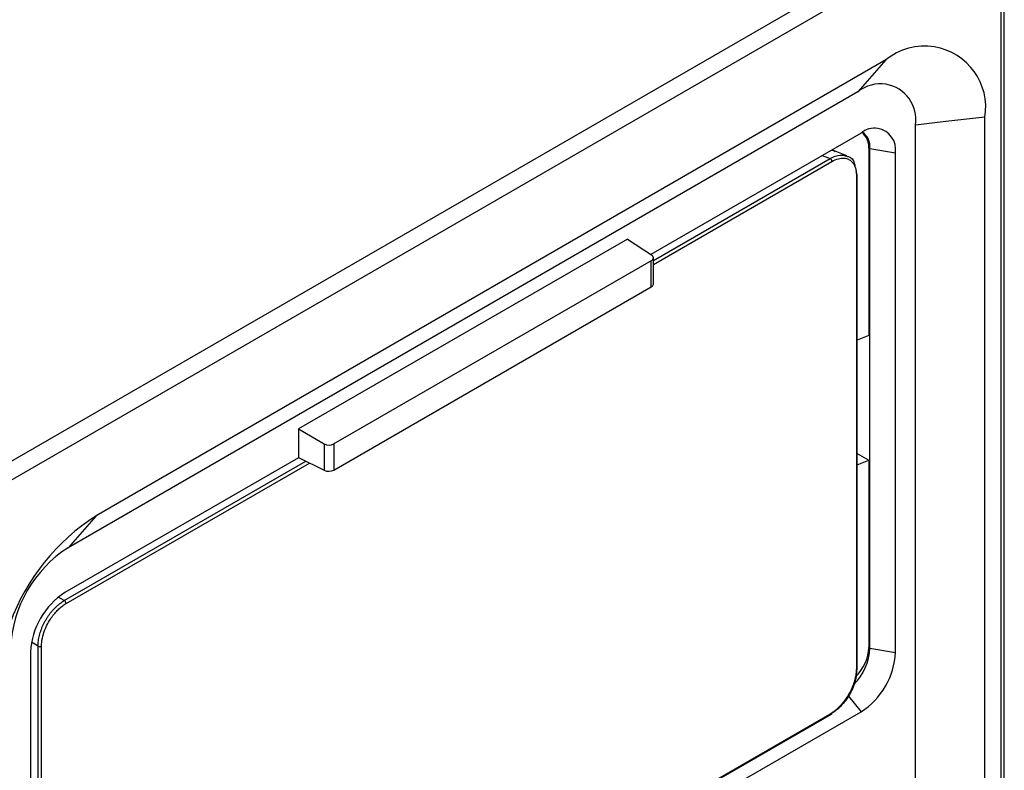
# Model space of a CAD drawing. Header units: inches. Extents: x -258 to -87, y 242 to 448.
# Tile 9 of 10: x -121 to -87, y 370 to 396. Entities that reach past the tile are written whole.
import ezdxf

# ---------------------------------------------------------------- set-up
doc = ezdxf.new("R2010")
doc.units = ezdxf.units.IN
doc.header["$MEASUREMENT"] = 0

# ---------------------------------------------------------------- blocks, each defined once
blk = doc.blocks.new('block 15')
at = {"color": 7, "lineweight": 25}
blk.add_lwpolyline([(-99.53, 386.484), (-99.53, 387.385)], dxfattribs=at)
blk = doc.blocks.new('block 18')
at = {"color": 7, "lineweight": 25}
blk.add_lwpolyline([(-87.461, 340), (-87.461, 399.558)], dxfattribs=at)
blk = doc.blocks.new('block 59')
at = {"color": 7, "lineweight": 25}
blk.add_lwpolyline([(-119.741, 356.486), (-93.405, 371.689)], dxfattribs=at)
blk = doc.blocks.new('block 60')
at = {"color": 7, "lineweight": 25}
blk.add_lwpolyline([(-92.875, 390.892), (-93.331, 391.071)], dxfattribs=at)
blk = doc.blocks.new('block 61')
at = {"color": 7, "lineweight": 25}
blk.add_lwpolyline([(-92.52, 373.222), (-92.52, 390.243)], dxfattribs=at)
blk = doc.blocks.new('block 144')
at = {"color": 7, "lineweight": 25}
blk.add_lwpolyline([(-115.533, 404.718), (-140.922, 390.061)], dxfattribs=at)
blk = doc.blocks.new('block 171')
at = {"color": 7, "lineweight": 25}
blk.add_lwpolyline([(-122.832, 379.696), (-87.861, 399.884)], dxfattribs=at)
blk = doc.blocks.new('block 225')
at = {"color": 7, "lineweight": 25}
blk.add_lwpolyline([(-87.578, 399.395), (-87.578, 339.931)], dxfattribs=at)
blk = doc.blocks.new('block 228')
at = {"color": 7, "lineweight": 25}
blk.add_lwpolyline([(-88.126, 343.553), (-88.126, 392.219)], dxfattribs=at)
blk = doc.blocks.new('block 229')
at = {"color": 7, "lineweight": 25}
blk.add_open_spline([(-88.126, 392.219), (-87.94, 393.367), (-88.72, 394.449), (-89.869, 394.636), (-90.463, 394.732), (-91.071, 394.57), (-91.538, 394.189)], degree=3, knots=[0, 0, 0, 0, 1, 1, 1, 2, 2, 2, 2], dxfattribs=at)
blk = doc.blocks.new('block 230')
at = {"color": 7, "lineweight": 25}
blk.add_lwpolyline([(-91.538, 394.189), (-118.69, 378.514)], dxfattribs=at)
blk = doc.blocks.new('block 231')
at = {"color": 7, "lineweight": 25}
blk.add_open_spline([(-118.69, 378.514), (-120.054, 377.64), (-121.094, 376.343), (-121.651, 374.823)], degree=3, dxfattribs=at)
blk = doc.blocks.new('block 232')
at = {"color": 7, "lineweight": 25}
blk.add_lwpolyline([(-118.69, 378.514), (-119.652, 377.416)], dxfattribs=at)
blk = doc.blocks.new('block 233')
at = {"color": 7, "lineweight": 25}
blk.add_open_spline([(-119.652, 377.416), (-120.83, 376.663), (-121.568, 375.384), (-121.632, 373.987)], degree=3, dxfattribs=at)
blk = doc.blocks.new('block 278')
at = {"color": 7, "lineweight": 25}
blk.add_lwpolyline([(-91.538, 394.189), (-92.499, 393.091)], dxfattribs=at)
blk = doc.blocks.new('block 279')
at = {"color": 7, "lineweight": 25}
blk.add_lwpolyline([(-92.499, 393.091), (-119.652, 377.416)], dxfattribs=at)
blk = doc.blocks.new('block 280')
at = {"color": 7, "lineweight": 25}
blk.add_open_spline([(-119.765, 375.871), (-120.467, 375.422), (-120.906, 374.661), (-120.944, 373.829)], degree=3, dxfattribs=at)
blk = doc.blocks.new('block 281')
at = {"color": 7, "lineweight": 25}
blk.add_lwpolyline([(-120.944, 373.829), (-120.944, 356.649)], dxfattribs=at)
blk = doc.blocks.new('block 283')
at = {"color": 7, "lineweight": 25}
blk.add_lwpolyline([(-119.765, 355.968), (-92.386, 371.774)], dxfattribs=at)
blk = doc.blocks.new('block 284')
at = {"color": 7, "lineweight": 25}
blk.add_open_spline([(-92.386, 371.774), (-91.685, 372.222), (-91.245, 372.984), (-91.207, 373.815)], degree=3, dxfattribs=at)
blk = doc.blocks.new('block 285')
at = {"color": 7, "lineweight": 25}
blk.add_lwpolyline([(-91.207, 373.815), (-91.207, 390.995)], dxfattribs=at)
blk = doc.blocks.new('block 286')
at = {"color": 7, "lineweight": 25}
blk.add_open_spline([(-91.207, 390.995), (-91.143, 391.392), (-91.413, 391.766), (-91.809, 391.831), (-92.015, 391.864), (-92.225, 391.808), (-92.386, 391.676)], degree=3, knots=[0, 0, 0, 0, 1, 1, 1, 2, 2, 2, 2], dxfattribs=at)
blk = doc.blocks.new('block 287')
at = {"color": 7, "lineweight": 25}
blk.add_lwpolyline([(-92.386, 391.676), (-99.619, 387.501)], dxfattribs=at)
blk = doc.blocks.new('block 288')
at = {"color": 7, "lineweight": 25}
blk.add_lwpolyline([(-100.419, 388.029), (-111.733, 381.498)], dxfattribs=at)
blk = doc.blocks.new('block 289')
at = {"color": 7, "lineweight": 25}
blk.add_lwpolyline([(-111.733, 381.498), (-111.733, 380.513)], dxfattribs=at)
blk = doc.blocks.new('block 290')
at = {"color": 7, "lineweight": 25}
blk.add_lwpolyline([(-111.733, 380.508), (-119.765, 375.871)], dxfattribs=at)
blk = doc.blocks.new('block 310')
at = {"color": 7, "lineweight": 25}
blk.add_open_spline([(-90.519, 391.948), (-90.411, 392.614), (-90.864, 393.243), (-91.531, 393.351), (-91.876, 393.407), (-92.228, 393.312), (-92.499, 393.091)], degree=3, knots=[0, 0, 0, 0, 1, 1, 1, 2, 2, 2, 2], dxfattribs=at)
blk = doc.blocks.new('block 312')
at = {"color": 7, "lineweight": 25}
blk.add_lwpolyline([(-90.519, 367.688), (-90.519, 391.948)], dxfattribs=at)
blk = doc.blocks.new('block 430')
at = {"color": 7, "lineweight": 25}
blk.add_open_spline([(-99.6, 387.285), (-99.509, 387.338), (-99.506, 387.426), (-99.594, 387.485)], degree=3, dxfattribs=at)
blk = doc.blocks.new('block 431')
at = {"color": 7, "lineweight": 25}
blk.add_lwpolyline([(-99.6, 387.285), (-110.515, 380.984)], dxfattribs=at)
blk = doc.blocks.new('block 432')
at = {"color": 7, "lineweight": 25}
blk.add_open_spline([(-110.848, 380.988), (-110.754, 380.933), (-110.606, 380.932), (-110.515, 380.984)], degree=3, dxfattribs=at)
blk = doc.blocks.new('block 433')
at = {"color": 7, "lineweight": 25}
blk.add_lwpolyline([(-111.733, 381.498), (-110.848, 380.988)], dxfattribs=at)
blk = doc.blocks.new('block 434')
at = {"color": 7, "lineweight": 25}
blk.add_lwpolyline([(-100.419, 388.029), (-99.594, 387.485)], dxfattribs=at)
blk = doc.blocks.new('block 435')
at = {"color": 7, "lineweight": 25}
blk.add_open_spline([(-110.848, 380.077), (-110.754, 380.03), (-110.606, 380.034), (-110.515, 380.087)], degree=3, dxfattribs=at)
blk = doc.blocks.new('block 436')
at = {"color": 7, "lineweight": 25}
blk.add_lwpolyline([(-110.848, 380.988), (-110.848, 380.077)], dxfattribs=at)
blk = doc.blocks.new('block 437')
at = {"color": 7, "lineweight": 25}
blk.add_lwpolyline([(-110.515, 380.984), (-110.515, 380.087)], dxfattribs=at)
blk = doc.blocks.new('block 438')
at = {"color": 7, "lineweight": 25}
blk.add_lwpolyline([(-111.733, 380.518), (-110.848, 380.077)], dxfattribs=at)
blk = doc.blocks.new('block 440')
at = {"color": 7, "lineweight": 25}
blk.add_lwpolyline([(-99.6, 386.388), (-99.6, 387.285)], dxfattribs=at)
blk = doc.blocks.new('block 441')
at = {"color": 7, "lineweight": 25}
blk.add_lwpolyline([(-110.515, 380.087), (-99.6, 386.388)], dxfattribs=at)
blk = doc.blocks.new('block 551')
at = {"color": 7, "lineweight": 25}
blk.add_open_spline([(-99.6, 386.388), (-99.555, 386.414), (-99.53, 386.448), (-99.53, 386.484)], degree=3, dxfattribs=at)
blk = doc.blocks.new('block 553')
at = {"color": 7, "lineweight": 25}
blk.add_lwpolyline([(-88.126, 392.219), (-89.467, 392.067), (-90.519, 391.948)], dxfattribs=at)
blk = doc.blocks.new('block 559')
at = {"color": 7, "lineweight": 25}
blk.add_open_spline([(-92.085, 391.141), (-92.057, 391.361), (-92.155, 391.578), (-92.339, 391.702)], degree=3, dxfattribs=at)
blk = doc.blocks.new('block 560')
at = {"color": 7, "lineweight": 25}
blk.add_lwpolyline([(-92.085, 391.141), (-91.207, 390.995)], dxfattribs=at)
blk = doc.blocks.new('block 561')
at = {"color": 7, "lineweight": 25}
blk.add_open_spline([(-92.119, 391.159), (-92.119, 391.389), (-92.201, 391.579), (-92.351, 391.696)], degree=3, dxfattribs=at)
blk = doc.blocks.new('block 562')
at = {"color": 7, "lineweight": 25}
blk.add_lwpolyline([(-92.119, 391.159), (-92.119, 384.711)], dxfattribs=at)
blk = doc.blocks.new('block 563')
at = {"color": 7, "lineweight": 25}
blk.add_lwpolyline([(-92.119, 384.711), (-92.52, 384.547)], dxfattribs=at)
blk = doc.blocks.new('block 582')
at = {"color": 7, "lineweight": 25}
blk.add_lwpolyline([(-92.085, 391.141), (-92.119, 391.159)], dxfattribs=at)
blk = doc.blocks.new('block 584')
at = {"color": 7, "lineweight": 25}
blk.add_lwpolyline([(-92.085, 373.961), (-92.085, 391.141)], dxfattribs=at)
blk = doc.blocks.new('block 585')
at = {"color": 7, "lineweight": 25}
blk.add_lwpolyline([(-92.085, 373.961), (-91.207, 373.815)], dxfattribs=at)
blk = doc.blocks.new('block 586')
at = {"color": 7, "lineweight": 25}
blk.add_lwpolyline([(-92.119, 373.979), (-92.085, 373.961)], dxfattribs=at)
blk = doc.blocks.new('block 587')
at = {"color": 7, "lineweight": 25}
blk.add_lwpolyline([(-92.119, 380.428), (-92.119, 373.979)], dxfattribs=at)
blk = doc.blocks.new('block 588')
at = {"color": 7, "lineweight": 25}
blk.add_lwpolyline([(-92.52, 380.659), (-92.119, 380.428)], dxfattribs=at)
blk = doc.blocks.new('block 630')
at = {"color": 7, "lineweight": 25}
blk.add_lwpolyline([(-92.52, 380.271), (-92.119, 380.428)], dxfattribs=at)
blk = doc.blocks.new('block 631')
at = {"color": 7, "lineweight": 25}
blk.add_open_spline([(-92.592, 372.953), (-92.298, 373.252), (-92.119, 373.639), (-92.119, 373.979)], degree=3, dxfattribs=at)
blk = doc.blocks.new('block 717')
at = {"color": 7, "lineweight": 25}
blk.add_open_spline([(-92.632, 372.715), (-92.302, 373.049), (-92.107, 373.492), (-92.085, 373.961)], degree=3, dxfattribs=at)
blk = doc.blocks.new('block 884')
at = {"color": 7, "lineweight": 25}
blk.add_open_spline([(-120.687, 374.034), (-120.687, 374.063), (-120.687, 374.092), (-120.685, 374.122), (-120.683, 374.152), (-120.68, 374.182), (-120.676, 374.213), (-120.672, 374.244), (-120.667, 374.275), (-120.661, 374.306), (-120.655, 374.338), (-120.648, 374.37), (-120.641, 374.401), (-120.633, 374.433), (-120.624, 374.466), (-120.614, 374.498), (-120.604, 374.53), (-120.593, 374.562), (-120.582, 374.594), (-120.57, 374.626), (-120.557, 374.658), (-120.544, 374.69), (-120.53, 374.722), (-120.516, 374.754), (-120.501, 374.785), (-120.486, 374.817), (-120.47, 374.848), (-120.453, 374.879), (-120.436, 374.909), (-120.418, 374.94), (-120.4, 374.97), (-120.382, 375), (-120.363, 375.029), (-120.343, 375.058), (-120.324, 375.087), (-120.303, 375.115), (-120.282, 375.143), (-120.262, 375.17), (-120.24, 375.197), (-120.218, 375.224), (-120.196, 375.25), (-120.174, 375.275), (-120.151, 375.3), (-120.128, 375.324), (-120.104, 375.348), (-120.081, 375.371), (-120.057, 375.394), (-120.033, 375.416), (-120.009, 375.436), (-119.985, 375.457), (-119.96, 375.477), (-119.935, 375.496), (-119.911, 375.515), (-119.886, 375.532), (-119.861, 375.549), (-119.836, 375.565), (-119.811, 375.58), (-119.786, 375.595)], degree=3, knots=[0, 0, 0, 0, 1, 1, 1, 2, 2, 2, 3, 3, 3, 4, 4, 4, 5, 5, 5, 6, 6, 6, 7, 7, 7, 8, 8, 8, 9, 9, 9, 10, 10, 10, 11, 11, 11, 12, 12, 12, 13, 13, 13, 14, 14, 14, 15, 15, 15, 16, 16, 16, 17, 17, 17, 18, 18, 18, 19, 19, 19, 19], dxfattribs=at)
blk = doc.blocks.new('block 885')
at = {"color": 7, "lineweight": 25}
blk.add_open_spline([(-119.724, 375.495), (-119.726, 375.537), (-119.749, 375.575), (-119.786, 375.595)], degree=3, dxfattribs=at)
blk = doc.blocks.new('block 886')
at = {"color": 7, "lineweight": 25}
blk.add_open_spline([(-120.57, 374.031), (-120.57, 374.12), (-120.559, 374.211), (-120.541, 374.302), (-120.522, 374.392), (-120.495, 374.483), (-120.463, 374.569), (-120.43, 374.654), (-120.393, 374.734), (-120.355, 374.806), (-120.316, 374.878), (-120.276, 374.942), (-120.236, 375), (-120.197, 375.058), (-120.157, 375.11), (-120.117, 375.156), (-120.078, 375.203), (-120.039, 375.244), (-119.999, 375.283), (-119.959, 375.322), (-119.917, 375.359), (-119.872, 375.395), (-119.826, 375.43), (-119.777, 375.464), (-119.724, 375.495)], degree=3, knots=[0, 0, 0, 0, 1, 1, 1, 2, 2, 2, 3, 3, 3, 4, 4, 4, 5, 5, 5, 6, 6, 6, 7, 7, 7, 8, 8, 8, 8], dxfattribs=at)
blk = doc.blocks.new('block 887')
at = {"color": 7, "lineweight": 25}
blk.add_open_spline([(-120.687, 374.034), (-120.651, 374.012), (-120.607, 374.011), (-120.57, 374.031)], degree=3, dxfattribs=at)
blk = doc.blocks.new('block 888')
at = {"color": 7, "lineweight": 25}
blk.add_open_spline([(-92.543, 373.19), (-92.543, 373.1), (-92.554, 373.009), (-92.572, 372.919), (-92.591, 372.828), (-92.618, 372.737), (-92.65, 372.652), (-92.682, 372.566), (-92.72, 372.486), (-92.758, 372.414), (-92.797, 372.342), (-92.837, 372.278), (-92.876, 372.22), (-92.916, 372.162), (-92.956, 372.11), (-92.995, 372.064), (-93.035, 372.017), (-93.074, 371.976), (-93.114, 371.937), (-93.154, 371.898), (-93.196, 371.861), (-93.241, 371.825), (-93.287, 371.79), (-93.336, 371.756), (-93.388, 371.725)], degree=3, knots=[0, 0, 0, 0, 1, 1, 1, 2, 2, 2, 3, 3, 3, 4, 4, 4, 5, 5, 5, 6, 6, 6, 7, 7, 7, 8, 8, 8, 8], dxfattribs=at)
blk = doc.blocks.new('block 889')
at = {"color": 7, "lineweight": 25}
blk.add_lwpolyline([(-93.388, 371.725), (-119.724, 356.522)], dxfattribs=at)
blk = doc.blocks.new('block 891')
at = {"color": 7, "lineweight": 25}
blk.add_lwpolyline([(-120.57, 357.01), (-120.57, 374.031)], dxfattribs=at)
blk = doc.blocks.new('block 892')
at = {"color": 7, "lineweight": 25}
blk.add_open_spline([(-93.388, 390.698), (-93.31, 390.743), (-93.237, 390.774), (-93.167, 390.792), (-93.097, 390.81), (-93.032, 390.817), (-92.974, 390.812), (-92.916, 390.809), (-92.866, 390.795), (-92.823, 390.775), (-92.78, 390.755), (-92.744, 390.729), (-92.714, 390.701), (-92.684, 390.672), (-92.659, 390.641), (-92.639, 390.607), (-92.618, 390.573), (-92.602, 390.538), (-92.588, 390.5), (-92.575, 390.461), (-92.564, 390.42), (-92.556, 390.372), (-92.548, 390.324), (-92.543, 390.27), (-92.543, 390.21)], degree=3, knots=[0, 0, 0, 0, 1, 1, 1, 2, 2, 2, 3, 3, 3, 4, 4, 4, 5, 5, 5, 6, 6, 6, 7, 7, 7, 8, 8, 8, 8], dxfattribs=at)
blk = doc.blocks.new('block 893')
at = {"color": 7, "lineweight": 25}
blk.add_lwpolyline([(-92.543, 390.21), (-92.543, 373.19)], dxfattribs=at)
blk = doc.blocks.new('block 894')
at = {"color": 7, "lineweight": 25}
blk.add_open_spline([(-93.388, 390.698), (-93.39, 390.74), (-93.413, 390.778), (-93.45, 390.799)], degree=3, dxfattribs=at)
blk = doc.blocks.new('block 895')
at = {"color": 7, "lineweight": 25}
blk.add_lwpolyline([(-120.687, 357.013), (-120.687, 374.034)], dxfattribs=at)
blk = doc.blocks.new('block 900')
at = {"color": 7, "lineweight": 25}
blk.add_open_spline([(-93.405, 371.689), (-93.393, 371.697), (-93.387, 371.711), (-93.388, 371.725)], degree=3, dxfattribs=at)
blk = doc.blocks.new('block 901')
at = {"color": 7, "lineweight": 25}
blk.add_open_spline([(-92.88, 390.876), (-92.858, 390.873), (-92.837, 390.87), (-92.816, 390.864), (-92.722, 390.837), (-92.653, 390.751), (-92.619, 390.639), (-92.606, 390.594), (-92.599, 390.544), (-92.591, 390.495)], degree=3, knots=[0, 0, 0, 0, 1, 1, 1, 2, 2, 2, 3, 3, 3, 3], dxfattribs=at)
blk = doc.blocks.new('block 902')
at = {"color": 7, "lineweight": 25}
blk.add_lwpolyline([(-92.562, 390.348), (-92.548, 390.278)], dxfattribs=at)
blk = doc.blocks.new('block 903')
at = {"color": 7, "lineweight": 25}
blk.add_open_spline([(-92.52, 390.243), (-92.521, 390.259), (-92.533, 390.273), (-92.548, 390.278)], degree=3, dxfattribs=at)
blk = doc.blocks.new('block 904')
at = {"color": 7, "lineweight": 25}
blk.add_open_spline([(-93.402, 391.09), (-93.361, 391.081), (-93.32, 391.073), (-93.293, 391.048), (-93.286, 391.042), (-93.28, 391.034), (-93.274, 391.026)], degree=3, knots=[0, 0, 0, 0, 1, 1, 1, 2, 2, 2, 2], dxfattribs=at)
blk = doc.blocks.new('block 905')
at = {"color": 7, "lineweight": 25}
blk.add_open_spline([(-92.543, 373.19), (-92.53, 373.195), (-92.521, 373.208), (-92.52, 373.222)], degree=3, dxfattribs=at)
blk = doc.blocks.new('block 906')
at = {"color": 7, "lineweight": 25}
blk.add_open_spline([(-92.548, 373.258), (-92.549, 373.229), (-92.55, 373.2), (-92.552, 373.17), (-92.554, 373.14), (-92.557, 373.11), (-92.562, 373.079), (-92.566, 373.049), (-92.571, 373.018), (-92.577, 372.987), (-92.584, 372.955), (-92.591, 372.924), (-92.599, 372.892), (-92.607, 372.86), (-92.617, 372.828), (-92.627, 372.797), (-92.637, 372.765), (-92.648, 372.733), (-92.66, 372.701), (-92.672, 372.669), (-92.685, 372.637), (-92.698, 372.605), (-92.712, 372.573), (-92.727, 372.541), (-92.742, 372.51), (-92.757, 372.479), (-92.773, 372.448), (-92.79, 372.417), (-92.807, 372.386), (-92.824, 372.356), (-92.843, 372.326), (-92.861, 372.296), (-92.88, 372.266), (-92.899, 372.237), (-92.919, 372.208), (-92.939, 372.18), (-92.96, 372.152), (-92.981, 372.124), (-93.002, 372.097), (-93.023, 372.071), (-93.045, 372.045), (-93.067, 372.019), (-93.09, 371.994), (-93.112, 371.97), (-93.136, 371.946), (-93.159, 371.923), (-93.182, 371.9), (-93.206, 371.878), (-93.23, 371.857), (-93.254, 371.836), (-93.278, 371.816), (-93.302, 371.797), (-93.327, 371.777), (-93.351, 371.759), (-93.376, 371.743), (-93.401, 371.726), (-93.425, 371.711), (-93.45, 371.696)], degree=3, knots=[0, 0, 0, 0, 1, 1, 1, 2, 2, 2, 3, 3, 3, 4, 4, 4, 5, 5, 5, 6, 6, 6, 7, 7, 7, 8, 8, 8, 9, 9, 9, 10, 10, 10, 11, 11, 11, 12, 12, 12, 13, 13, 13, 14, 14, 14, 15, 15, 15, 16, 16, 16, 17, 17, 17, 18, 18, 18, 19, 19, 19, 19], dxfattribs=at)
blk = doc.blocks.new('block 990')
at = {"color": 253, "lineweight": 25}
blk.add_lwpolyline([(-122.086, 379.473), (-87.578, 399.395)], dxfattribs=at)
blk = doc.blocks.new('block 1016')
at = {"color": 253, "lineweight": 25}
blk.add_lwpolyline([(-92.823, 372.305), (-92.386, 371.774)], dxfattribs=at)
blk = doc.blocks.new('block 1046')
at = {"color": 253, "lineweight": 25}
blk.add_lwpolyline([(-119.786, 375.595), (-119.992, 375.714)], dxfattribs=at)
blk = doc.blocks.new('block 1047')
at = {"color": 253, "lineweight": 25}
blk.add_lwpolyline([(-120.687, 374.034), (-120.912, 374.163)], dxfattribs=at)
blk = doc.blocks.new('block 1048')
at = {"color": 253, "lineweight": 25}
blk.add_lwpolyline([(-119.724, 375.495), (-111.352, 380.328)], dxfattribs=at)
blk = doc.blocks.new('block 1049')
at = {"color": 253, "lineweight": 25}
blk.add_lwpolyline([(-99.53, 387.153), (-93.388, 390.698)], dxfattribs=at)
blk = doc.blocks.new('block 1050')
at = {"color": 253, "lineweight": 25}
blk.add_lwpolyline([(-119.786, 375.595), (-111.478, 380.391)], dxfattribs=at)
blk = doc.blocks.new('block 1051')
at = {"color": 253, "lineweight": 25}
blk.add_lwpolyline([(-99.53, 387.289), (-93.45, 390.799)], dxfattribs=at)
blk = doc.blocks.new('block 1052')
at = {"color": 253, "lineweight": 25}
blk.add_lwpolyline([(-93.722, 390.905), (-93.45, 390.799)], dxfattribs=at)
blk = doc.blocks.new('block 1056')
at = {"color": 253, "lineweight": 25}
blk.add_open_spline([(-93.45, 390.799), (-93.331, 390.856), (-93.212, 390.913), (-93.107, 390.92), (-93.026, 390.926), (-92.953, 390.901), (-92.88, 390.876)], degree=3, knots=[0, 0, 0, 0, 1, 1, 1, 2, 2, 2, 2], dxfattribs=at)
blk = doc.blocks.new('block 1057')
at = {"color": 253, "lineweight": 25}
blk.add_open_spline([(-92.543, 390.21), (-92.53, 390.216), (-92.521, 390.228), (-92.52, 390.243)], degree=3, dxfattribs=at)

msp = doc.modelspace()

# ---------------------------------------------------------------- block references
for name in ['block 144', 'block 171', 'block 18', 'block 990', 'block 225', 'block 229', 'block 230', 'block 278', 'block 310', 'block 279', 'block 553', 'block 228', 'block 286', 'block 312', 'block 287', 'block 561', 'block 559', 'block 904', 'block 562', 'block 582', 'block 560', 'block 584', 'block 1051', 'block 1052', 'block 1056', 'block 894', 'block 892', 'block 60', 'block 901', 'block 285', 'block 1049', 'block 902', 'block 903', 'block 1057', 'block 893', 'block 61', 'block 288', 'block 434', 'block 430', 'block 15', 'block 431', 'block 440', 'block 441', 'block 551', 'block 563', 'block 289', 'block 433', 'block 432', 'block 436', 'block 437', 'block 588', 'block 1050', 'block 290', 'block 1048', 'block 438', 'block 630', 'block 587', 'block 435', 'block 231', 'block 232', 'block 233', 'block 280', 'block 884', 'block 1046', 'block 885', 'block 886', 'block 1047', 'block 281', 'block 887', 'block 895', 'block 891', 'block 717', 'block 631', 'block 284', 'block 586', 'block 585', 'block 906', 'block 888', 'block 905', 'block 1016', 'block 283', 'block 59', 'block 889', 'block 900']:
    msp.add_blockref(name, (0, 0))

doc.saveas('drawing.dxf')
